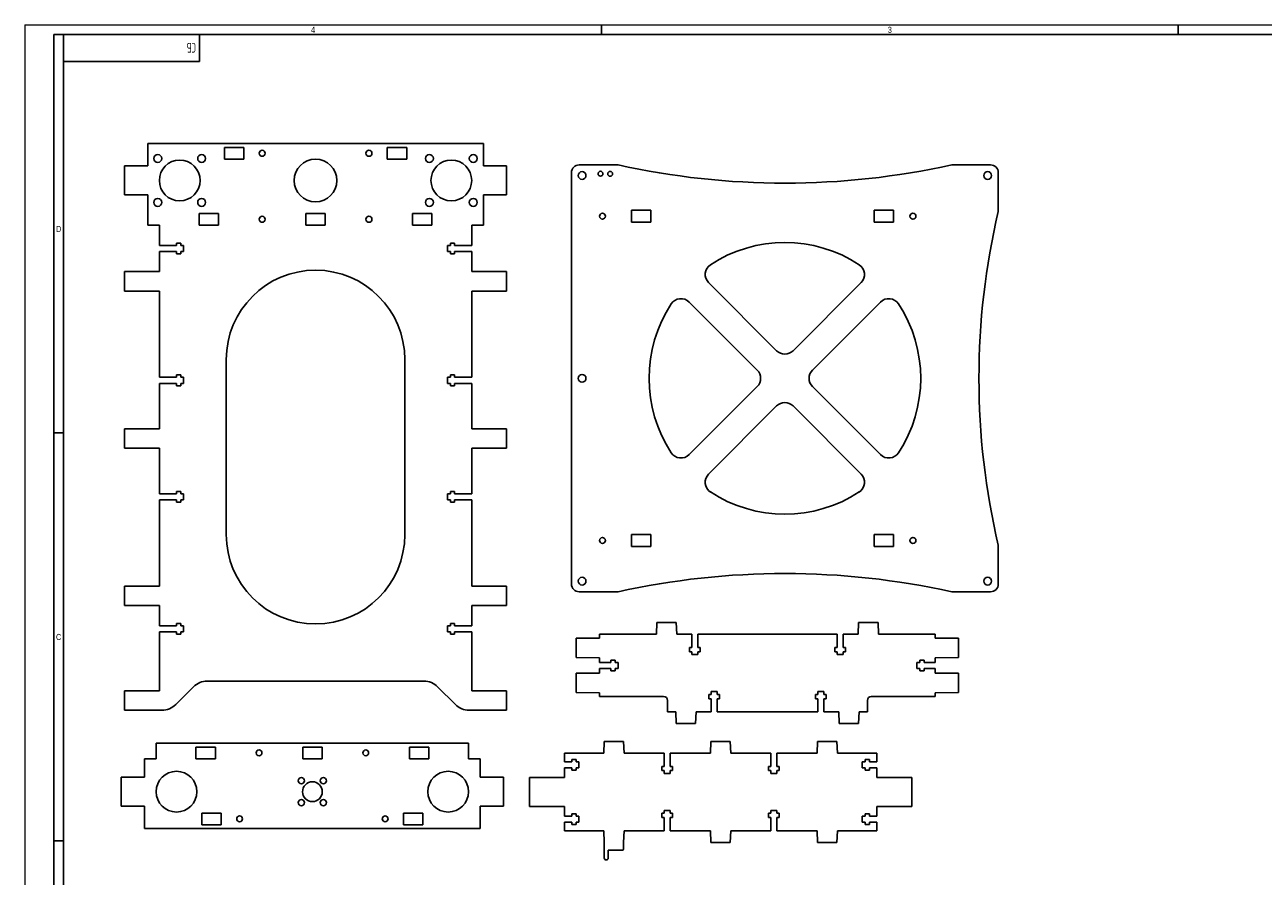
# Model space of a CAD drawing. Header units: millimetres. Extents: x 0 to 1277, y -3 to 841.
# Tile 2 of 3: x 0 to 638, y 402 to 841. Entities that reach past the tile are written whole.
import ezdxf

# ---------------------------------------------------------------- set-up
doc = ezdxf.new("R2010")
doc.units = ezdxf.units.MM
doc.layers.add('ОСЕВЫЕ', color=7, linetype='Continuous')
doc.styles.add('SLDTEXTSTYLE1', font='TXT', dxfattribs={"width": 0.605, "bigfont": 'bigfont'})
doc.styles.add('SLDTEXTSTYLE4', font='TXT', dxfattribs={"width": 0.75})

msp = doc.modelspace()

# ---------------------------------------------------------------- linework, layer by layer
at = {"color": 7, "linetype": 'Continuous', "lineweight": 25}
for p, q in [((20, 836), (20, 5)), ((1184, 836), (20, 836)), ((20, 836), (20, 5)), ((90, 822), (90, 836)), ((20, 822), (90, 822)), ((63.36, 768.29), (63.36, 779.79)), ((63.36, 779.79), (236.36, 779.79)), ((236.36, 768.29), (236.36, 779.79)), ((102.86, 777.79), (112.86, 777.79)), ((102.86, 771.79), (102.86, 777.79)), ((112.86, 777.79), (112.86, 771.79)), ((196.86, 777.79), (186.86, 777.79)), ((186.86, 777.79), (186.86, 771.79)), ((196.86, 771.79), (196.86, 777.79)), ((51.36, 753.29), (51.36, 768.29)), ((51.36, 768.29), (63.36, 768.29)), ((112.86, 771.79), (102.86, 771.79)), ((186.86, 771.79), (196.86, 771.79)), ((248.36, 768.29), (236.36, 768.29)), ((248.36, 753.29), (248.36, 768.29)), ((285.75, 768.82), (305.75, 768.82)), ((497.75, 768.82), (477.75, 768.82)), ((281.75, 764.82), (281.75, 552.82)), ((501.75, 764.82), (501.75, 744.82)), ((63.36, 753.29), (51.36, 753.29)), ((63.36, 737.79), (63.36, 753.29)), ((236.36, 753.29), (248.36, 753.29)), ((236.36, 737.79), (236.36, 753.29)), ((89.86, 743.79), (99.86, 743.79)), ((89.86, 737.79), (89.86, 743.79)), ((99.86, 743.79), (99.86, 737.79)), ((154.86, 743.79), (144.86, 743.79)), ((144.86, 743.79), (144.86, 737.79)), ((154.86, 737.79), (154.86, 743.79)), ((199.86, 743.79), (199.86, 737.79)), ((209.86, 743.79), (199.86, 743.79)), ((209.86, 737.79), (209.86, 743.79)), ((322.75, 745.42), (312.75, 745.42)), ((312.75, 745.42), (312.75, 739.32)), ((322.75, 739.32), (322.75, 745.42)), ((447.75, 745.42), (437.75, 745.42)), ((437.75, 745.42), (437.75, 739.32)), ((447.75, 739.32), (447.75, 745.42)), ((69.36, 737.79), (63.36, 737.79)), ((69.36, 727.34), (69.36, 737.79)), ((99.86, 737.79), (89.86, 737.79)), ((144.86, 737.79), (154.86, 737.79)), ((199.86, 737.79), (209.86, 737.79)), ((230.36, 737.79), (236.36, 737.79)), ((230.36, 727.34), (230.36, 737.79)), ((312.75, 739.32), (322.75, 739.32)), ((437.75, 739.32), (447.75, 739.32)), ((80.36, 728.54), (78.16, 728.54)), ((78.16, 728.54), (78.16, 727.34)), ((80.36, 727.34), (80.36, 728.54)), ((219.36, 728.54), (221.56, 728.54)), ((219.36, 727.34), (219.36, 728.54)), ((221.56, 728.54), (221.56, 727.34)), ((78.16, 727.34), (69.36, 727.34)), ((69.36, 713.79), (69.36, 724.24)), ((69.36, 724.24), (78.16, 724.24)), ((78.16, 724.24), (78.16, 723.04)), ((78.16, 723.04), (80.36, 723.04)), ((81.86, 727.34), (80.36, 727.34)), ((80.36, 723.04), (80.36, 724.24)), ((80.36, 724.24), (81.86, 724.24)), ((81.86, 724.24), (81.86, 727.34)), ((217.86, 727.34), (219.36, 727.34)), ((217.86, 724.24), (217.86, 727.34)), ((219.36, 724.24), (217.86, 724.24)), ((219.36, 723.04), (219.36, 724.24)), ((221.56, 723.04), (219.36, 723.04)), ((221.56, 727.34), (230.36, 727.34)), ((221.56, 724.24), (221.56, 723.04)), ((230.36, 724.24), (221.56, 724.24)), ((230.36, 713.79), (230.36, 724.24)), ((51.36, 703.79), (51.36, 713.79)), ((51.36, 713.79), (69.36, 713.79)), ((248.36, 713.79), (230.36, 713.79)), ((248.36, 703.79), (248.36, 713.79)), ((69.36, 703.79), (51.36, 703.79)), ((69.36, 659.34), (69.36, 703.79)), ((230.36, 703.79), (248.36, 703.79)), ((230.36, 659.34), (230.36, 703.79)), ((352.45, 708.12), (387.51, 673.06)), ((431.05, 708.12), (395.99, 673.06)), ((342.45, 698.12), (377.51, 663.06)), ((441.05, 698.12), (405.99, 663.06)), ((103.86, 668.54), (103.86, 578.28)), ((195.86, 578.28), (195.86, 668.54)), ((78.16, 659.34), (69.36, 659.34)), ((80.36, 660.54), (78.16, 660.54)), ((78.16, 660.54), (78.16, 659.34)), ((80.36, 659.34), (80.36, 660.54)), ((81.86, 659.34), (80.36, 659.34)), ((81.86, 656.24), (81.86, 659.34)), ((217.86, 659.34), (219.36, 659.34)), ((217.86, 656.24), (217.86, 659.34)), ((219.36, 660.54), (221.56, 660.54)), ((219.36, 659.34), (219.36, 660.54)), ((221.56, 660.54), (221.56, 659.34)), ((221.56, 659.34), (230.36, 659.34)), ((69.36, 632.79), (69.36, 656.24)), ((69.36, 656.24), (78.16, 656.24)), ((78.16, 656.24), (78.16, 655.04)), ((78.16, 655.04), (80.36, 655.04)), ((80.36, 655.04), (80.36, 656.24)), ((80.36, 656.24), (81.86, 656.24)), ((219.36, 656.24), (217.86, 656.24)), ((219.36, 655.04), (219.36, 656.24)), ((221.56, 655.04), (219.36, 655.04)), ((221.56, 656.24), (221.56, 655.04)), ((230.36, 656.24), (221.56, 656.24)), ((230.36, 632.79), (230.36, 656.24)), ((377.51, 654.57), (342.45, 619.52)), ((405.99, 654.57), (441.05, 619.52)), ((387.51, 644.57), (352.45, 609.52)), ((395.99, 644.57), (431.05, 609.52)), ((51.36, 622.79), (51.36, 632.79)), ((51.36, 632.79), (69.36, 632.79)), ((248.36, 632.79), (230.36, 632.79)), ((248.36, 622.79), (248.36, 632.79)), ((69.36, 622.79), (51.36, 622.79)), ((69.36, 599.34), (69.36, 622.79)), ((230.36, 622.79), (248.36, 622.79)), ((230.36, 599.34), (230.36, 622.79)), ((80.36, 600.54), (78.16, 600.54)), ((78.16, 600.54), (78.16, 599.34)), ((80.36, 599.34), (80.36, 600.54)), ((219.36, 600.54), (221.56, 600.54)), ((219.36, 599.34), (219.36, 600.54)), ((221.56, 600.54), (221.56, 599.34)), ((78.16, 599.34), (69.36, 599.34)), ((69.36, 551.79), (69.36, 596.24)), ((69.36, 596.24), (78.16, 596.24)), ((78.16, 596.24), (78.16, 595.04)), ((78.16, 595.04), (80.36, 595.04)), ((81.86, 599.34), (80.36, 599.34)), ((80.36, 595.04), (80.36, 596.24)), ((80.36, 596.24), (81.86, 596.24)), ((81.86, 596.24), (81.86, 599.34)), ((217.86, 599.34), (219.36, 599.34)), ((217.86, 596.24), (217.86, 599.34)), ((219.36, 596.24), (217.86, 596.24)), ((219.36, 595.04), (219.36, 596.24)), ((221.56, 595.04), (219.36, 595.04)), ((221.56, 599.34), (230.36, 599.34)), ((221.56, 596.24), (221.56, 595.04)), ((230.36, 596.24), (221.56, 596.24)), ((230.36, 551.79), (230.36, 596.24)), ((322.75, 578.32), (312.75, 578.32)), ((312.75, 578.32), (312.75, 572.22)), ((322.75, 572.22), (322.75, 578.32)), ((437.75, 578.32), (437.75, 572.22)), ((447.75, 578.32), (437.75, 578.32)), ((447.75, 572.22), (447.75, 578.32)), ((312.75, 572.22), (322.75, 572.22)), ((437.75, 572.22), (447.75, 572.22)), ((501.75, 552.82), (501.75, 572.82)), ((51.36, 541.79), (51.36, 551.79)), ((51.36, 551.79), (69.36, 551.79)), ((248.36, 551.79), (230.36, 551.79)), ((248.36, 541.79), (248.36, 551.79)), ((285.75, 548.82), (305.75, 548.82)), ((497.75, 548.82), (477.75, 548.82)), ((69.36, 541.79), (51.36, 541.79)), ((69.36, 531.34), (69.36, 541.79)), ((230.36, 541.79), (248.36, 541.79)), ((230.36, 531.34), (230.36, 541.79)), ((78.16, 531.34), (69.36, 531.34)), ((80.36, 532.54), (78.16, 532.54)), ((78.16, 532.54), (78.16, 531.34)), ((80.36, 531.34), (80.36, 532.54)), ((81.86, 531.34), (80.36, 531.34)), ((81.86, 528.24), (81.86, 531.34)), ((217.86, 531.34), (219.36, 531.34)), ((217.86, 528.24), (217.86, 531.34)), ((219.36, 532.54), (221.56, 532.54)), ((219.36, 531.34), (219.36, 532.54)), ((221.56, 532.54), (221.56, 531.34)), ((221.56, 531.34), (230.36, 531.34)), ((325.51, 526.94), (325.76, 532.94)), ((325.76, 532.94), (335.76, 532.94)), ((335.76, 532.94), (336.01, 526.94)), ((429.76, 532.94), (429.51, 526.94)), ((439.76, 532.94), (429.76, 532.94)), ((440.01, 526.94), (439.76, 532.94)), ((69.36, 497.79), (69.36, 528.24)), ((69.36, 528.24), (78.16, 528.24)), ((78.16, 528.24), (78.16, 527.04)), ((78.16, 527.04), (80.36, 527.04)), ((80.36, 527.04), (80.36, 528.24)), ((80.36, 528.24), (81.86, 528.24)), ((219.36, 528.24), (217.86, 528.24)), ((219.36, 527.04), (219.36, 528.24)), ((221.56, 527.04), (219.36, 527.04)), ((221.56, 528.24), (221.56, 527.04)), ((230.36, 528.24), (221.56, 528.24)), ((230.36, 497.79), (230.36, 528.24)), ((284.26, 524.89), (296.26, 524.94)), ((284.26, 514.89), (284.26, 524.89)), ((296.26, 526.94), (296.26, 524.94)), ((296.26, 526.94), (325.51, 526.94)), ((336.01, 526.94), (343.71, 526.94)), ((343.71, 526.94), (343.71, 520.14)), ((346.81, 520.14), (346.81, 526.94)), ((346.81, 526.94), (418.71, 526.94)), ((418.71, 520.14), (418.71, 526.94)), ((421.81, 526.94), (421.81, 520.14)), ((421.81, 526.94), (429.51, 526.94)), ((469.26, 526.94), (440.01, 526.94)), ((469.26, 526.94), (469.26, 524.94)), ((481.26, 524.87), (469.26, 524.94)), ((481.26, 514.89), (481.26, 524.87)), ((343.71, 520.14), (342.51, 520.14)), ((342.51, 520.14), (342.51, 517.94)), ((342.51, 517.94), (343.71, 517.94)), ((343.71, 517.94), (343.71, 516.44)), ((348.01, 520.14), (346.81, 520.14)), ((346.81, 516.44), (346.81, 517.94)), ((346.81, 517.94), (348.01, 517.94)), ((348.01, 517.94), (348.01, 520.14)), ((417.51, 520.14), (418.71, 520.14)), ((417.51, 517.94), (417.51, 520.14)), ((418.71, 517.94), (417.51, 517.94)), ((418.71, 516.44), (418.71, 517.94)), ((421.81, 520.14), (423.01, 520.14)), ((421.81, 517.94), (421.81, 516.44)), ((423.01, 517.94), (421.81, 517.94)), ((423.01, 520.14), (423.01, 517.94)), ((296.26, 514.84), (284.26, 514.89)), ((296.26, 512.44), (296.26, 514.84)), ((302.06, 512.44), (296.26, 512.44)), ((304.26, 513.64), (302.06, 513.64)), ((302.06, 513.64), (302.06, 512.44)), ((304.26, 512.44), (304.26, 513.64)), ((305.76, 512.44), (304.26, 512.44)), ((305.76, 509.34), (305.76, 512.44)), ((343.71, 516.44), (346.81, 516.44)), ((421.81, 516.44), (418.71, 516.44)), ((459.76, 512.44), (461.26, 512.44)), ((459.76, 509.34), (459.76, 512.44)), ((461.26, 513.64), (463.46, 513.64)), ((461.26, 512.44), (461.26, 513.64)), ((463.46, 513.64), (463.46, 512.44)), ((463.46, 512.44), (469.26, 512.44)), ((469.26, 514.84), (481.26, 514.89)), ((469.26, 512.44), (469.26, 514.84)), ((284.26, 506.89), (296.26, 506.94)), ((284.26, 496.92), (284.26, 506.89)), ((296.26, 506.94), (296.26, 509.34)), ((296.26, 509.34), (302.06, 509.34)), ((302.06, 509.34), (302.06, 508.14)), ((302.06, 508.14), (304.26, 508.14)), ((304.26, 508.14), (304.26, 509.34)), ((304.26, 509.34), (305.76, 509.34)), ((461.26, 509.34), (459.76, 509.34)), ((461.26, 508.14), (461.26, 509.34)), ((463.46, 508.14), (461.26, 508.14)), ((463.46, 509.34), (463.46, 508.14)), ((469.26, 509.34), (463.46, 509.34)), ((469.26, 506.94), (469.26, 509.34)), ((481.26, 506.87), (469.26, 506.94)), ((481.26, 496.92), (481.26, 506.87)), ((86.93, 499.86), (77.79, 490.72)), ((94, 502.79), (205.72, 502.79)), ((221.93, 490.72), (212.79, 499.86)), ((51.36, 487.79), (51.36, 497.79)), ((51.36, 497.79), (69.36, 497.79)), ((248.36, 497.79), (230.36, 497.79)), ((248.36, 487.79), (248.36, 497.79)), ((296.26, 496.84), (284.26, 496.92)), ((296.26, 494.89), (296.26, 496.84)), ((296.26, 494.89), (329.26, 494.89)), ((331.26, 492.89), (331.26, 486.94)), ((353.71, 495.94), (352.51, 495.94)), ((352.51, 495.94), (352.51, 493.74)), ((352.51, 493.74), (353.71, 493.74)), ((356.81, 497.44), (353.71, 497.44)), ((353.71, 497.44), (353.71, 495.94)), ((353.71, 493.74), (353.71, 486.94)), ((356.81, 495.94), (356.81, 497.44)), ((358.01, 495.94), (356.81, 495.94)), ((356.81, 486.94), (356.81, 493.74)), ((356.81, 493.74), (358.01, 493.74)), ((358.01, 493.74), (358.01, 495.94)), ((407.51, 495.94), (408.71, 495.94)), ((407.51, 493.74), (407.51, 495.94)), ((408.71, 493.74), (407.51, 493.74)), ((408.71, 497.44), (411.81, 497.44)), ((408.71, 495.94), (408.71, 497.44)), ((408.71, 486.94), (408.71, 493.74)), ((411.81, 497.44), (411.81, 495.94)), ((411.81, 495.94), (413.01, 495.94)), ((411.81, 493.74), (411.81, 486.94)), ((413.01, 493.74), (411.81, 493.74)), ((413.01, 495.94), (413.01, 493.74)), ((434.26, 492.89), (434.26, 486.94)), ((469.26, 494.89), (436.26, 494.89)), ((469.26, 496.84), (481.26, 496.92)), ((469.26, 494.89), (469.26, 496.84)), ((51.36, 487.79), (70.72, 487.79)), ((229, 487.79), (248.36, 487.79)), ((335.51, 486.94), (331.26, 486.94)), ((335.76, 480.94), (335.51, 486.94)), ((346.01, 486.94), (345.76, 480.94)), ((346.01, 486.94), (353.71, 486.94)), ((356.81, 486.94), (408.71, 486.94)), ((411.81, 486.94), (419.51, 486.94)), ((419.51, 486.94), (419.76, 480.94)), ((429.76, 480.94), (430.01, 486.94)), ((430.01, 486.94), (434.26, 486.94)), ((345.76, 480.94), (335.76, 480.94)), ((419.76, 480.94), (429.76, 480.94)), ((67.73, 462.73), (67.73, 470.83)), ((67.73, 470.83), (228.73, 470.83)), ((88.23, 462.83), (88.23, 468.83)), ((88.23, 468.83), (98.23, 468.83)), ((98.23, 468.83), (98.23, 462.83)), ((153.23, 468.83), (143.23, 468.83)), ((143.23, 468.83), (143.23, 462.83)), ((153.23, 462.83), (153.23, 468.83)), ((208.23, 468.83), (198.23, 468.83)), ((198.23, 468.83), (198.23, 462.83)), ((208.23, 462.83), (208.23, 468.83)), ((228.73, 462.73), (228.73, 470.83)), ((298.36, 465.68), (298.61, 471.68)), ((298.61, 471.68), (308.61, 471.68)), ((308.61, 471.68), (308.86, 465.68)), ((353.61, 471.68), (353.36, 465.68)), ((363.61, 471.68), (353.61, 471.68)), ((363.86, 465.68), (363.61, 471.68)), ((408.61, 471.68), (408.36, 465.68)), ((418.61, 471.68), (408.61, 471.68)), ((418.86, 465.68), (418.61, 471.68)), ((61.73, 453.33), (61.73, 462.73)), ((61.73, 462.73), (67.73, 462.73)), ((98.23, 462.83), (88.23, 462.83)), ((143.23, 462.83), (153.23, 462.83)), ((198.23, 462.83), (208.23, 462.83)), ((234.73, 462.73), (228.73, 462.73)), ((234.73, 453.33), (234.73, 462.73)), ((278.11, 461.23), (278.11, 465.68)), ((278.11, 465.68), (298.36, 465.68)), ((281.91, 461.23), (278.11, 461.23)), ((284.11, 462.43), (281.91, 462.43)), ((281.91, 462.43), (281.91, 461.23)), ((284.11, 461.23), (284.11, 462.43)), ((285.61, 461.23), (284.11, 461.23)), ((285.61, 458.13), (285.61, 461.23)), ((308.86, 465.68), (329.56, 465.68)), ((329.56, 465.68), (329.56, 458.88)), ((332.66, 458.88), (332.66, 465.68)), ((332.66, 465.68), (353.36, 465.68)), ((363.86, 465.68), (384.56, 465.68)), ((384.56, 458.88), (384.56, 465.68)), ((387.66, 465.68), (387.66, 458.88)), ((387.66, 465.68), (408.36, 465.68)), ((418.86, 465.68), (439.11, 465.68)), ((431.61, 461.23), (433.11, 461.23)), ((431.61, 458.13), (431.61, 461.23)), ((433.11, 462.43), (435.31, 462.43)), ((433.11, 461.23), (433.11, 462.43)), ((435.31, 462.43), (435.31, 461.23)), ((435.31, 461.23), (439.11, 461.23)), ((439.11, 461.23), (439.11, 465.68)), ((49.73, 438.33), (49.73, 453.33)), ((49.73, 453.33), (61.73, 453.33)), ((246.73, 453.33), (234.73, 453.33)), ((246.73, 438.33), (246.73, 453.33)), ((278.11, 458.13), (278.11, 453.18)), ((278.11, 458.13), (281.91, 458.13)), ((281.91, 458.13), (281.91, 456.93)), ((281.91, 456.93), (284.11, 456.93)), ((284.11, 456.93), (284.11, 458.13)), ((284.11, 458.13), (285.61, 458.13)), ((329.56, 458.88), (328.36, 458.88)), ((328.36, 458.88), (328.36, 456.68)), ((328.36, 456.68), (329.56, 456.68)), ((329.56, 456.68), (329.56, 455.18)), ((329.56, 455.18), (332.66, 455.18)), ((333.86, 458.88), (332.66, 458.88)), ((332.66, 455.18), (332.66, 456.68)), ((332.66, 456.68), (333.86, 456.68)), ((333.86, 456.68), (333.86, 458.88)), ((383.36, 458.88), (384.56, 458.88)), ((383.36, 456.68), (383.36, 458.88)), ((384.56, 456.68), (383.36, 456.68)), ((384.56, 455.18), (384.56, 456.68)), ((387.66, 455.18), (384.56, 455.18)), ((387.66, 458.88), (388.86, 458.88)), ((387.66, 456.68), (387.66, 455.18)), ((388.86, 456.68), (387.66, 456.68)), ((388.86, 458.88), (388.86, 456.68)), ((433.11, 458.13), (431.61, 458.13)), ((433.11, 456.93), (433.11, 458.13)), ((435.31, 456.93), (433.11, 456.93)), ((435.31, 458.13), (435.31, 456.93)), ((439.11, 458.13), (435.31, 458.13)), ((439.11, 458.13), (439.11, 453.18)), ((260.11, 438.18), (260.11, 453.18)), ((260.11, 453.18), (278.11, 453.18)), ((457.11, 453.18), (439.11, 453.18)), ((457.11, 438.18), (457.11, 453.18)), ((61.73, 438.33), (49.73, 438.33)), ((61.73, 426.83), (61.73, 438.33)), ((91.23, 434.83), (101.23, 434.83)), ((91.23, 428.83), (91.23, 434.83)), ((101.23, 434.83), (101.23, 428.83)), ((195.23, 434.83), (195.23, 428.83)), ((205.23, 434.83), (195.23, 434.83)), ((205.23, 428.83), (205.23, 434.83)), ((234.73, 438.33), (246.73, 438.33)), ((234.73, 426.83), (234.73, 438.33)), ((278.11, 438.18), (260.11, 438.18)), ((278.11, 438.18), (278.11, 433.23)), ((284.11, 434.43), (281.91, 434.43)), ((281.91, 434.43), (281.91, 433.23)), ((284.11, 433.23), (284.11, 434.43)), ((329.56, 434.68), (328.36, 434.68)), ((328.36, 434.68), (328.36, 432.48)), ((332.66, 436.18), (329.56, 436.18)), ((329.56, 436.18), (329.56, 434.68)), ((332.66, 434.68), (332.66, 436.18)), ((333.86, 434.68), (332.66, 434.68)), ((333.86, 432.48), (333.86, 434.68)), ((383.36, 434.68), (384.56, 434.68)), ((383.36, 432.48), (383.36, 434.68)), ((384.56, 436.18), (387.66, 436.18)), ((384.56, 434.68), (384.56, 436.18)), ((387.66, 436.18), (387.66, 434.68)), ((387.66, 434.68), (388.86, 434.68)), ((388.86, 434.68), (388.86, 432.48)), ((433.11, 434.43), (435.31, 434.43)), ((433.11, 433.23), (433.11, 434.43)), ((435.31, 434.43), (435.31, 433.23)), ((439.11, 438.18), (457.11, 438.18)), ((439.11, 438.18), (439.11, 433.23)), ((101.23, 428.83), (91.23, 428.83)), ((195.23, 428.83), (205.23, 428.83)), ((281.91, 433.23), (278.11, 433.23)), ((278.11, 425.68), (278.11, 430.13)), ((278.11, 430.13), (281.91, 430.13)), ((281.91, 430.13), (281.91, 428.93)), ((281.91, 428.93), (284.11, 428.93)), ((285.61, 433.23), (284.11, 433.23)), ((284.11, 428.93), (284.11, 430.13)), ((284.11, 430.13), (285.61, 430.13)), ((285.61, 430.13), (285.61, 433.23)), ((328.36, 432.48), (329.56, 432.48)), ((329.56, 432.48), (329.56, 425.68)), ((332.66, 425.68), (332.66, 432.48)), ((332.66, 432.48), (333.86, 432.48)), ((384.56, 432.48), (383.36, 432.48)), ((384.56, 425.68), (384.56, 432.48)), ((387.66, 432.48), (387.66, 425.68)), ((388.86, 432.48), (387.66, 432.48)), ((431.61, 433.23), (433.11, 433.23)), ((431.61, 430.13), (431.61, 433.23)), ((433.11, 430.13), (431.61, 430.13)), ((433.11, 428.93), (433.11, 430.13)), ((435.31, 428.93), (433.11, 428.93)), ((435.31, 433.23), (439.11, 433.23)), ((435.31, 430.13), (435.31, 428.93)), ((439.11, 430.13), (435.31, 430.13)), ((439.11, 425.68), (439.11, 430.13)), ((61.73, 426.83), (234.73, 426.83)), ((278.11, 425.68), (298.36, 425.68)), ((298.61, 419.68), (298.36, 425.68)), ((308.86, 425.68), (308.61, 419.68)), ((308.86, 425.68), (329.56, 425.68)), ((332.66, 425.68), (353.36, 425.68)), ((353.36, 425.68), (353.61, 419.68)), ((363.61, 419.68), (363.86, 425.68)), ((363.86, 425.68), (384.56, 425.68)), ((387.66, 425.68), (408.36, 425.68)), ((408.36, 425.68), (408.61, 419.68)), ((418.61, 419.68), (418.86, 425.68)), ((418.86, 425.68), (439.11, 425.68)), ((298.61, 419.68), (298.61, 415.68)), ((298.61, 415.68), (298.67, 415.68)), ((298.67, 415.68), (298.67, 411.68)), ((300.67, 411.68), (300.67, 415.68)), ((300.67, 415.68), (308.11, 415.68)), ((308.61, 416.18), (308.61, 419.68)), ((353.61, 419.68), (363.61, 419.68)), ((408.61, 419.68), (418.61, 419.68))]:
    msp.add_line(p, q, dxfattribs=at)
for centre, radius in [((68.56, 772.09), 2.05), ((91.16, 772.09), 2.05), ((122.36, 774.79), 1.55), ((177.36, 774.79), 1.55), ((208.56, 772.09), 2.05), ((231.16, 772.09), 2.05), ((79.86, 760.79), 10.5), ((149.86, 760.79), 11), ((219.86, 760.79), 10.5), ((287.25, 763.32), 2), ((296.71, 764.24), 1.25), ((301.68, 764.18), 1.25), ((496.25, 763.32), 2), ((68.56, 749.49), 2.05), ((91.16, 749.49), 2.05), ((208.56, 749.49), 2.05), ((231.16, 749.49), 2.05), ((122.36, 740.79), 1.55), ((177.36, 740.79), 1.55), ((297.75, 742.37), 1.55), ((457.75, 742.37), 1.55), ((287.25, 658.82), 2), ((297.75, 575.27), 1.55), ((457.75, 575.27), 1.55), ((287.25, 554.32), 2), ((496.25, 554.32), 2), ((120.73, 465.83), 1.5), ((175.73, 465.83), 1.5), ((78.23, 445.83), 10.5), ((218.23, 445.83), 10.5), ((142.58, 451.49), 1.6), ((148.23, 445.83), 5.1), ((153.89, 451.49), 1.6), ((142.58, 440.18), 1.6), ((153.89, 440.18), 1.6), ((110.73, 431.83), 1.5), ((185.73, 431.83), 1.5)]:
    msp.add_circle(centre, radius, dxfattribs=at)
for centre, radius, start, end in [((285.75, 764.82), 4, 90, 180), ((391.75, 1156.74), 397.34, 257.5, 282.5), ((497.75, 764.82), 4, 0, 90), ((866.9, 658.82), 375.14, 166.74733, 193.25267), ((391.75, 658.82), 70, 56.78475, 123.21525), ((356.69, 712.36), 6, 123.21525, 225), ((426.81, 712.36), 6, 315, 56.78475), ((149.86, 668.54), 46, 0, 180), ((391.75, 658.82), 70, 146.78475, 213.21525), ((338.21, 693.88), 6, 45, 146.78475), ((445.3, 693.88), 6, 33.21525, 135), ((391.75, 658.82), 70, 326.78475, 33.21525), ((391.75, 677.3), 6, 225, 315), ((373.27, 658.82), 6, 315, 45), ((410.24, 658.82), 6, 135, 225), ((391.75, 640.33), 6, 45, 135), ((338.21, 623.76), 6, 213.21525, 315), ((445.3, 623.76), 6, 225, 326.78475), ((356.69, 605.27), 6, 135, 236.78475), ((426.81, 605.27), 6, 303.21525, 45), ((391.75, 658.82), 70, 236.78475, 303.21525), ((149.86, 578.28), 46, 180, 0), ((391.75, 160.9), 397.34, 77.5, 102.5), ((285.75, 552.82), 4, 180, 270), ((497.75, 552.82), 4, 270, 0), ((94, 492.79), 10, 89.99999, 134.99997), ((205.72, 492.79), 10, 45.00003, 90.00001), ((329.26, 492.89), 2, 360, 90), ((436.26, 492.89), 2, 90, 180), ((70.72, 497.79), 10, 269.99996, 314.99997), ((229, 497.79), 10, 225.00003, 270.00004), ((308.11, 416.18), 0.5, 270, 0), ((299.67, 411.68), 1, 180, 0)]:
    msp.add_arc(centre, radius, start, end, dxfattribs=at)
at = {"layer": 'ОСЕВЫЕ', "lineweight": 18}
for q in [(1189, 841), (0, 0)]:
    msp.add_line((0, 841), q, dxfattribs=at)
at = {"layer": 'ОСЕВЫЕ', "lineweight": 25}
for p, q in [((297.25, 841), (297.25, 836)), ((594.5, 841), (594.5, 836)), ((20, 836), (15, 836)), ((15, 836), (15, 292)), ((20, 630.75), (15, 630.75)), ((20, 420.5), (15, 420.5))]:
    msp.add_line(p, q, dxfattribs=at)

# ---------------------------------------------------------------- texts
at = {"color": 7, "linetype": 'Continuous', "lineweight": 0, "char_height": 3.17, "attachment_point": 2, "style": 'SLDTEXTSTYLE4'}
for s, insert in [('4', (148.59, 839.95)), ('3', (445.84, 839.95)), ('D', (17.46, 737.38)), ('C', (17.47, 527.13))]:
    msp.add_mtext(s, dxfattribs=dict(at, insert=insert))
at = {"color": 7, "linetype": 'Continuous', "lineweight": 0, "insert": (88.12, 826.68), "char_height": 5, "attachment_point": 1, "rotation": 180, "style": 'SLDTEXTSTYLE1'}
msp.add_mtext('\\M+18452\\M+18441', dxfattribs=at)

doc.saveas('drawing.dxf')
